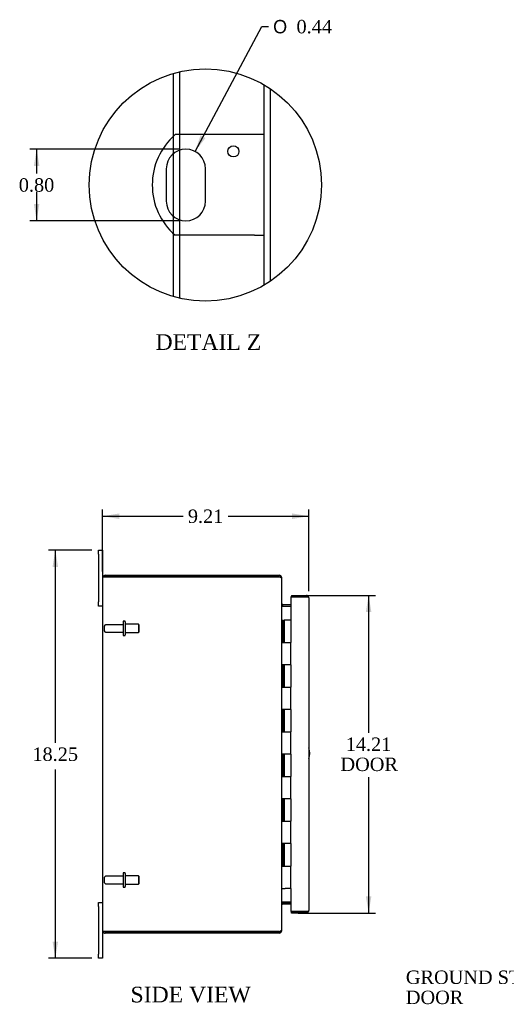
# Model space of a CAD drawing. Header units: inches. Extents: x 3 to 119, y 2 to 78.
# Tile 2 of 7: x 3 to 25, y 26 to 70. Entities that reach past the tile are written whole.
import ezdxf
from ezdxf.enums import TextEntityAlignment as Align

# ---------------------------------------------------------------- set-up
doc = ezdxf.new("R2010")
doc.units = ezdxf.units.IN
doc.header["$MEASUREMENT"] = 0
doc.layers.get('0').update_dxf_attribs({"linetype": 'CONTINUOUS'})
for name, color, linetype in [('COM40153-1', 7, 'CONTINUOUS'), ('COM48436', 7, 'CONTINUOUS'), ('COM71780-4', 7, 'CONTINUOUS'), ('DEFAULT', 7, 'CONTINUOUS'), ('FET07710', 7, 'CONTINUOUS'), ('HNG10620-12B', 7, 'CONTINUOUS'), ('HNG10620-12C', 7, 'CONTINUOUS'), ('STD21878', 7, 'CONTINUOUS'), ('STD26094', 7, 'CONTINUOUS')]:
    doc.layers.add(name, color=color, linetype=linetype)
doc.styles.add('SEACAD_SOLID_EDGE_ANSI1_SY', font='txt')
doc.styles.add('SEACAD_TIMES_NEW_ROMAN', font='times.ttf')

# ---------------------------------------------------------------- blocks, each defined once
blk = doc.blocks.new('SEANNOT_GROUP2')
at = {"layer": 'DEFAULT', "linetype": 'Continuous'}
blk.add_hatch(color=136, dxfattribs=at).paths.add_polyline_path([(32.819, 31.818), (33.322, 32.389), (32.662, 32.012)])
at = {"layer": 'DEFAULT', "color": 136, "linetype": 'Continuous'}
blk.add_line((27.119, 27.34), (26.819, 27.34), dxfattribs=at)
blk.add_lwpolyline([(27.119, 27.34), (33.322, 32.389)], dxfattribs=at)
at = {"layer": 'DEFAULT', "color": 136, "linetype": 'Continuous', "style": 'SEACAD_TIMES_NEW_ROMAN'}
for s, p in [('GROUND STUD', (20.253, 27.64)), ('DOOR', (20.253, 26.74))]:
    blk.add_text(s, height=0.6, dxfattribs=at).set_placement(p, align=Align.TOP_LEFT)
blk = doc.blocks.new('GDIMGGROUP5')
at = {"layer": 'DEFAULT', "linetype": 'Continuous'}
for points in [[(7.456, 48.078), (6.706, 47.953), (7.456, 47.828)], [(15.166, 48.078), (15.166, 47.828), (15.916, 47.953)]]:
    blk.add_hatch(color=136, dxfattribs=at).paths.add_polyline_path(points)
at = {"layer": 'DEFAULT', "color": 136, "linetype": 'Continuous'}
for p, q in [((6.706, 45.487), (6.706, 48.253)), ((15.916, 44.607), (15.916, 48.253)), ((6.706, 47.953), (10.304, 47.953)), ((12.317, 47.953), (15.916, 47.953))]:
    blk.add_line(p, q, dxfattribs=at)
at = {"layer": 'DEFAULT', "color": 136, "linetype": 'Continuous', "style": 'SEACAD_TIMES_NEW_ROMAN'}
blk.add_text('9.21', height=0.6, dxfattribs=at).set_placement((10.514, 48.253), align=Align.TOP_LEFT)
blk = doc.blocks.new('GDIMGGROUP6')
at = {"layer": 'DEFAULT', "linetype": 'Continuous'}
for points in [[(4.465, 45.687), (4.715, 45.687), (4.59, 46.437)], [(4.465, 28.937), (4.59, 28.187), (4.715, 28.937)]]:
    blk.add_hatch(color=136, dxfattribs=at).paths.add_polyline_path(points)
at = {"layer": 'DEFAULT', "color": 136, "linetype": 'Continuous'}
for p, q in [((6.219, 46.437), (4.29, 46.437)), ((4.59, 46.437), (4.59, 37.822)), ((4.59, 36.626), (4.59, 28.187)), ((6.219, 28.187), (4.29, 28.187))]:
    blk.add_line(p, q, dxfattribs=at)
at = {"layer": 'DEFAULT', "color": 136, "linetype": 'Continuous', "style": 'SEACAD_TIMES_NEW_ROMAN'}
blk.add_text('18.25', height=0.6, dxfattribs=at).set_placement((3.566, 37.612), align=Align.TOP_LEFT)
blk = doc.blocks.new('GDIMGGROUP21')
at = {"layer": 'DEFAULT', "linetype": 'Continuous'}
for points in [[(18.715, 43.665), (18.59, 44.415), (18.465, 43.665)], [(18.715, 30.96), (18.465, 30.96), (18.59, 30.21)]]:
    blk.add_hatch(color=136, dxfattribs=at).paths.add_polyline_path(points)
at = {"layer": 'DEFAULT', "color": 136, "linetype": 'Continuous'}
for p, q in [((15.449, 44.415), (18.89, 44.415)), ((18.59, 44.415), (18.59, 38.269)), ((18.59, 36.28), (18.59, 30.21)), ((15.449, 30.21), (18.89, 30.21))]:
    blk.add_line(p, q, dxfattribs=at)
at = {"layer": 'DEFAULT', "color": 136, "linetype": 'Continuous', "style": 'SEACAD_TIMES_NEW_ROMAN'}
for s, p in [('14.21', (17.567, 38.059)), ('DOOR', (17.332, 37.159))]:
    blk.add_text(s, height=0.6, dxfattribs=at).set_placement(p, align=Align.TOP_LEFT)
blk = doc.blocks.new('GDIMGGROUP27')
at = {"layer": 'DEFAULT', "linetype": 'Continuous'}
for points in [[(3.63, 63.613), (3.88, 63.613), (3.755, 64.363)], [(3.63, 61.913), (3.755, 61.163), (3.88, 61.913)]]:
    blk.add_hatch(color=136, dxfattribs=at).paths.add_polyline_path(points)
at = {"layer": 'DEFAULT', "color": 136, "linetype": 'Continuous'}
for p, q in [((10.123, 64.363), (3.455, 64.363)), ((3.755, 64.363), (3.755, 63.273)), ((3.755, 62.463), (3.755, 61.163)), ((10.123, 61.163), (3.455, 61.163))]:
    blk.add_line(p, q, dxfattribs=at)
at = {"layer": 'DEFAULT', "color": 136, "linetype": 'Continuous', "style": 'SEACAD_TIMES_NEW_ROMAN'}
blk.add_text('0.80', height=0.6, dxfattribs=at).set_placement((2.958, 63.063), align=Align.TOP_LEFT)
blk = doc.blocks.new('GDIMGGROUP28')
at = {"layer": 'DEFAULT', "linetype": 'Continuous'}
blk.add_hatch(color=136, dxfattribs=at).paths.add_polyline_path([(11.078, 64.98), (10.835, 64.26), (11.298, 64.862)])
at = {"layer": 'DEFAULT', "color": 136, "linetype": 'Continuous'}
for p, q in [((10.835, 64.26), (13.814, 69.843)), ((13.814, 69.843), (14.114, 69.843))]:
    blk.add_line(p, q, dxfattribs=at)
for s, style, p in [('O', 'SEACAD_SOLID_EDGE_ANSI1_SY', (14.324, 70.143)), ('0.44', 'SEACAD_TIMES_NEW_ROMAN', (15.368, 70.143))]:
    blk.add_text(s, height=0.6, dxfattribs=dict(at, style=style)).set_placement(p, align=Align.TOP_LEFT)

msp = doc.modelspace()

# ---------------------------------------------------------------- linework, layer by layer
at = {"color": 7}
msp.add_circle((11.297, 62.763), 5.189, dxfattribs=at)
at = {"layer": 'COM40153-1', "color": 7}
for p, q in [((13.491, 65.013), (9.939, 65.013)), ((13.923, 65.013), (13.491, 65.013)), ((9.549, 63.489), (9.549, 62.037)), ((11.297, 62.037), (11.297, 63.489)), ((13.491, 60.513), (9.939, 60.513)), ((13.491, 60.513), (13.923, 60.513))]:
    msp.add_line(p, q, dxfattribs=at)
msp.add_circle((12.547, 64.265), 0.25, dxfattribs=at)
for centre, radius, start, end in [((11.923, 62.763), 3, 131.4096, 228.5904), ((10.423, 63.489), 0.874, 0, 180), ((10.423, 62.037), 0.874, 180, 0), ((15.206, 37.352), 0.75, 341.2031, 18.7969)]:
    msp.add_arc(centre, radius, start, end, dxfattribs=at)
at = {"layer": 'COM48436', "color": 7}
for p, q in [((10.159, 65.013), (10.159, 67.825)), ((9.871, 64.951), (9.871, 67.751)), ((13.923, 58.287), (13.923, 67.238)), ((14.211, 58.469), (14.211, 67.056)), ((9.871, 64.166), (9.871, 64.951)), ((10.159, 64.322), (10.159, 65.013)), ((10.159, 61.203), (10.159, 64.322)), ((9.871, 61.359), (9.871, 64.166)), ((9.871, 60.574), (9.871, 61.359)), ((10.159, 60.513), (10.159, 61.203)), ((9.871, 57.774), (9.871, 60.574)), ((10.159, 57.7), (10.159, 60.513)), ((6.706, 45.204), (6.706, 29.42)), ((6.712, 45.24), (6.814, 45.24)), ((6.814, 45.24), (6.712, 45.24)), ((6.814, 45.312), (14.598, 45.312)), ((6.814, 45.24), (14.598, 45.24)), ((14.598, 45.24), (6.814, 45.24)), ((14.598, 45.24), (14.598, 45.312)), ((14.682, 45.204), (14.706, 45.204)), ((14.706, 45.18), (14.706, 45.204)), ((14.706, 29.446), (14.706, 45.178)), ((14.742, 44.009), (14.742, 43.937)), ((14.742, 44.009), (15.121, 44.009)), ((14.742, 43.937), (15.121, 43.937)), ((14.742, 43.924), (15.121, 43.924)), ((15.121, 30.7), (14.742, 30.7)), ((14.742, 30.687), (15.121, 30.687)), ((14.742, 30.615), (14.742, 30.687)), ((14.742, 30.615), (15.121, 30.615)), ((6.814, 29.384), (6.712, 29.384)), ((6.712, 29.384), (6.814, 29.384)), ((6.814, 29.384), (14.598, 29.384)), ((14.598, 29.384), (6.814, 29.384)), ((14.598, 29.312), (6.814, 29.312)), ((14.598, 29.384), (14.598, 29.312)), ((14.682, 29.42), (14.706, 29.42)), ((14.706, 29.42), (14.706, 29.444))]:
    msp.add_line(p, q, dxfattribs=at)
for centre, radius, start, end in [((6.814, 45.204), 0.108, 160.5288, 180), ((6.814, 45.204), 0.108, 90, 160.5288), ((14.598, 45.204), 0.108, 0, 90), ((14.598, 45.204), 0.036, 51.2764, 90), ((14.742, 44.045), 0.036, 180, 270), ((14.742, 44.045), 0.108, 259.6032, 270), ((14.742, 30.579), 0.036, 90, 180), ((14.742, 30.579), 0.108, 90, 100.3965), ((6.814, 29.42), 0.108, 180, 199.4712), ((6.814, 29.42), 0.108, 199.4712, 270), ((14.598, 29.42), 0.108, 270, 0), ((14.598, 29.42), 0.036, 270, 308.7236)]:
    msp.add_arc(centre, radius, start, end, dxfattribs=at)
for centre, start_param, end_param in [((6.814, 45.204), 2.801756, 3.141593), ((6.814, 29.42), 3.141593, 3.48143)]:
    msp.add_ellipse(centre, major_axis=(0.108, 0), ratio=0.997813, start_param=start_param, end_param=end_param, dxfattribs=at)
for points, knots in [([(14.706, 45.178), (14.706, 45.183), (14.703, 45.189), (14.692, 45.199), (14.684, 45.204), (14.664, 45.214), (14.652, 45.219), (14.626, 45.23), (14.612, 45.235), (14.598, 45.24)], [0, 0, 0, 0, 0.25, 0.25, 0.5, 0.5, 0.75, 0.75, 1, 1, 1, 1]), ([(14.706, 44.027), (14.706, 44.017), (14.706, 44.006), (14.708, 43.986), (14.71, 43.976), (14.714, 43.961), (14.715, 43.956), (14.719, 43.947), (14.721, 43.943), (14.725, 43.935), (14.728, 43.931), (14.733, 43.927), (14.734, 43.926), (14.738, 43.924), (14.74, 43.924), (14.742, 43.924)], [0, 0, 0, 0, 0.25, 0.25, 0.5, 0.5, 0.625, 0.625, 0.75, 0.75, 0.875, 0.875, 0.9375, 0.9375, 1, 1, 1, 1]), ([(14.742, 30.7), (14.74, 30.7), (14.738, 30.7), (14.734, 30.698), (14.733, 30.697), (14.728, 30.693), (14.725, 30.69), (14.721, 30.681), (14.719, 30.677), (14.715, 30.668), (14.714, 30.663), (14.71, 30.648), (14.708, 30.638), (14.706, 30.618), (14.706, 30.607), (14.706, 30.597)], [0, 0, 0, 0, 0.0625, 0.0625, 0.125, 0.125, 0.25, 0.25, 0.375, 0.375, 0.5, 0.5, 0.75, 0.75, 1, 1, 1, 1]), ([(14.598, 29.384), (14.612, 29.389), (14.626, 29.394), (14.652, 29.405), (14.664, 29.41), (14.684, 29.42), (14.692, 29.425), (14.703, 29.436), (14.706, 29.441), (14.706, 29.446)], [0, 0, 0, 0, 0.25, 0.25, 0.5, 0.5, 0.75, 0.75, 1, 1, 1, 1])]:
    msp.add_open_spline(points, degree=3, knots=knots, dxfattribs=at)
at = {"layer": 'COM71780-4', "color": 7}
for p, q in [((15.808, 44.342), (15.121, 44.342)), ((15.121, 44.342), (15.121, 43.312)), ((15.149, 44.415), (15.149, 44.343)), ((15.149, 44.415), (15.808, 44.415)), ((15.149, 44.343), (15.808, 44.343)), ((15.909, 44.343), (15.808, 44.343)), ((15.808, 44.342), (15.909, 44.342)), ((15.916, 44.307), (15.916, 30.318)), ((15.121, 31.312), (15.121, 30.282)), ((15.121, 30.282), (15.808, 30.282)), ((15.149, 30.21), (15.149, 30.282)), ((15.808, 30.282), (15.149, 30.282)), ((15.808, 30.21), (15.149, 30.21)), ((15.808, 30.282), (15.909, 30.282)), ((15.909, 30.282), (15.808, 30.282))]:
    msp.add_line(p, q, dxfattribs=at)
for centre, start, end in [((15.808, 44.307), 19.4712, 90), ((15.808, 44.307), 0, 19.4712), ((15.808, 30.318), 270, 340.5288), ((15.808, 30.318), 340.5288, 0)]:
    msp.add_arc(centre, 0.108, start, end, dxfattribs=at)
for centre, start_param, end_param in [((15.808, 44.307), 3.141593, 3.48143), ((15.808, 30.318), 2.801756, 3.141593)]:
    msp.add_ellipse(centre, major_axis=(-0.108, 0), ratio=0.997813, start_param=start_param, end_param=end_param, dxfattribs=at)
at = {"layer": 'FET07710', "color": 7}
for p, q in [((6.519, 46.25), (6.519, 46.437)), ((6.519, 46.437), (6.706, 46.437)), ((6.519, 46.25), (6.519, 44.125)), ((6.706, 46.437), (6.706, 46.25)), ((6.706, 46.25), (6.706, 45.204)), ((6.519, 43.937), (6.519, 44.125)), ((6.706, 43.937), (6.519, 43.937)), ((6.519, 30.5), (6.519, 30.687)), ((6.519, 30.687), (6.706, 30.687)), ((6.519, 30.5), (6.519, 28.375)), ((6.706, 29.42), (6.706, 28.375)), ((6.519, 28.187), (6.519, 28.375)), ((6.706, 28.187), (6.519, 28.187)), ((6.706, 28.375), (6.706, 28.187))]:
    msp.add_line(p, q, dxfattribs=at)
at = {"layer": 'HNG10620-12B', "color": 7}
for p, q in [((14.706, 43.312), (14.732, 43.312)), ((14.732, 43.312), (14.749, 43.312)), ((14.749, 43.312), (14.792, 43.312)), ((14.749, 43.312), (14.749, 42.312)), ((14.792, 43.312), (14.792, 42.312)), ((14.749, 42.312), (14.858, 42.312)), ((14.858, 42.312), (15.121, 42.312)), ((15.121, 41.312), (15.121, 42.312)), ((14.858, 41.312), (14.749, 41.312)), ((14.749, 41.312), (14.749, 40.312)), ((14.792, 41.312), (14.792, 40.312)), ((15.121, 41.312), (14.858, 41.312)), ((14.749, 40.312), (14.858, 40.312)), ((14.858, 40.312), (15.121, 40.312)), ((15.121, 39.312), (15.121, 40.312)), ((14.858, 39.312), (14.749, 39.312)), ((14.749, 39.312), (14.749, 38.312)), ((14.792, 39.312), (14.792, 38.312)), ((15.121, 39.312), (14.858, 39.312)), ((14.749, 38.312), (14.858, 38.312)), ((14.858, 38.312), (15.121, 38.312)), ((15.121, 37.312), (15.121, 38.312)), ((14.858, 37.312), (14.749, 37.312)), ((14.749, 37.312), (14.749, 36.312)), ((14.792, 37.312), (14.792, 36.312)), ((15.121, 37.312), (14.858, 37.312)), ((14.749, 36.312), (14.858, 36.312)), ((14.858, 36.312), (15.121, 36.312)), ((15.121, 35.312), (15.121, 36.312)), ((14.858, 35.312), (14.749, 35.312)), ((14.749, 35.312), (14.749, 34.312)), ((14.792, 35.312), (14.792, 34.312)), ((15.121, 35.312), (14.858, 35.312)), ((14.749, 34.312), (14.858, 34.312)), ((14.858, 34.312), (15.121, 34.312)), ((15.121, 33.312), (15.121, 34.312)), ((14.858, 33.312), (14.749, 33.312)), ((14.749, 33.312), (14.749, 32.312)), ((14.792, 33.312), (14.792, 32.312)), ((15.121, 33.312), (14.858, 33.312)), ((14.749, 32.312), (14.858, 32.312)), ((14.858, 32.312), (15.121, 32.312)), ((15.121, 31.312), (15.121, 32.312)), ((14.706, 31.312), (14.732, 31.312)), ((14.732, 31.312), (14.858, 31.312)), ((15.121, 31.312), (14.858, 31.312))]:
    msp.add_line(p, q, dxfattribs=at)
at = {"layer": 'HNG10620-12C', "color": 7}
for p, q in [((15.121, 43.312), (14.813, 43.312)), ((14.813, 43.312), (14.813, 42.312)), ((15.121, 43.312), (15.121, 42.312)), ((14.858, 42.312), (15.121, 42.312)), ((15.121, 41.312), (15.121, 42.312)), ((14.813, 41.312), (14.813, 40.312)), ((15.121, 41.312), (14.858, 41.312)), ((15.121, 41.312), (15.121, 40.312)), ((14.858, 40.312), (15.121, 40.312)), ((15.121, 39.312), (15.121, 40.312)), ((14.813, 39.312), (14.813, 38.312)), ((15.121, 39.312), (14.858, 39.312)), ((15.121, 39.312), (15.121, 38.312)), ((14.858, 38.312), (15.121, 38.312)), ((15.121, 37.312), (15.121, 38.312)), ((14.813, 37.312), (14.813, 36.312)), ((15.121, 37.312), (14.858, 37.312)), ((15.121, 37.312), (15.121, 36.312)), ((14.858, 36.312), (15.121, 36.312)), ((15.121, 35.312), (15.121, 36.312)), ((14.813, 35.312), (14.813, 34.312)), ((15.121, 35.312), (14.858, 35.312)), ((15.121, 35.312), (15.121, 34.312)), ((14.858, 34.312), (15.121, 34.312)), ((15.121, 33.312), (15.121, 34.312)), ((14.813, 33.312), (14.813, 32.312)), ((15.121, 33.312), (14.858, 33.312)), ((15.121, 33.312), (15.121, 32.312)), ((14.858, 32.312), (15.121, 32.312)), ((15.121, 31.312), (15.121, 32.312))]:
    msp.add_line(p, q, dxfattribs=at)
at = {"layer": 'STD21878', "color": 7}
for p, q in [((12.433, 29.384), (12.433, 29.384)), ((12.714, 29.384), (12.714, 29.384))]:
    msp.add_line(p, q, dxfattribs=at)
at = {"layer": 'STD26094', "color": 7}
for p, q in [((7.615, 43.232), (7.615, 42.642)), ((7.685, 43.262), (7.645, 43.262)), ((7.715, 43.232), (7.715, 42.642)), ((6.778, 43.042), (6.778, 42.832)), ((7.615, 43.102), (6.838, 43.102)), ((6.838, 42.772), (7.615, 42.772)), ((8.302, 43.125), (7.715, 43.125)), ((7.715, 42.75), (8.302, 42.75)), ((8.302, 43.125), (8.302, 42.75)), ((8.34, 43.087), (8.302, 43.125)), ((8.302, 42.75), (8.34, 42.787)), ((8.34, 42.787), (8.34, 43.087)), ((7.645, 42.612), (7.685, 42.612)), ((6.778, 31.792), (6.778, 31.582)), ((7.615, 31.852), (6.838, 31.852)), ((7.615, 31.982), (7.615, 31.392)), ((7.685, 32.012), (7.645, 32.012)), ((7.715, 31.982), (7.715, 31.392)), ((8.302, 31.875), (7.715, 31.875)), ((8.302, 31.875), (8.302, 31.5)), ((8.34, 31.837), (8.302, 31.875)), ((8.34, 31.537), (8.34, 31.837)), ((6.838, 31.522), (7.615, 31.522)), ((7.645, 31.362), (7.685, 31.362)), ((7.715, 31.5), (8.302, 31.5)), ((8.302, 31.5), (8.34, 31.537))]:
    msp.add_line(p, q, dxfattribs=at)
for centre, radius, start, end in [((7.645, 43.232), 0.03, 90, 180), ((7.685, 43.232), 0.03, 0, 90), ((6.838, 43.042), 0.06, 90, 180), ((6.838, 42.832), 0.06, 180, 270), ((7.645, 42.642), 0.03, 180, 270), ((7.685, 42.642), 0.03, 270, 0), ((6.838, 31.792), 0.06, 90, 180), ((7.645, 31.982), 0.03, 90, 180), ((7.685, 31.982), 0.03, 0, 90), ((6.838, 31.582), 0.06, 180, 270), ((7.645, 31.392), 0.03, 180, 270), ((7.685, 31.392), 0.03, 270, 0)]:
    msp.add_arc(centre, radius, start, end, dxfattribs=at)

# ---------------------------------------------------------------- block references
at = {"layer": 'DEFAULT', "color": 7}
for name in ['GDIMGGROUP28', 'GDIMGGROUP27', 'GDIMGGROUP5', 'GDIMGGROUP6', 'GDIMGGROUP21', 'SEANNOT_GROUP2']:
    msp.add_blockref(name, (0, 0), dxfattribs=at)

# ---------------------------------------------------------------- texts
at = {"layer": 'DEFAULT', "color": 7, "style": 'SEACAD_TIMES_NEW_ROMAN'}
for s, p in [('DETAIL Z', (9.067, 56.09)), ('SIDE VIEW', (7.951, 26.915))]:
    msp.add_text(s, height=0.7, dxfattribs=at).set_placement(p, align=Align.TOP_LEFT)

doc.saveas('drawing.dxf')
